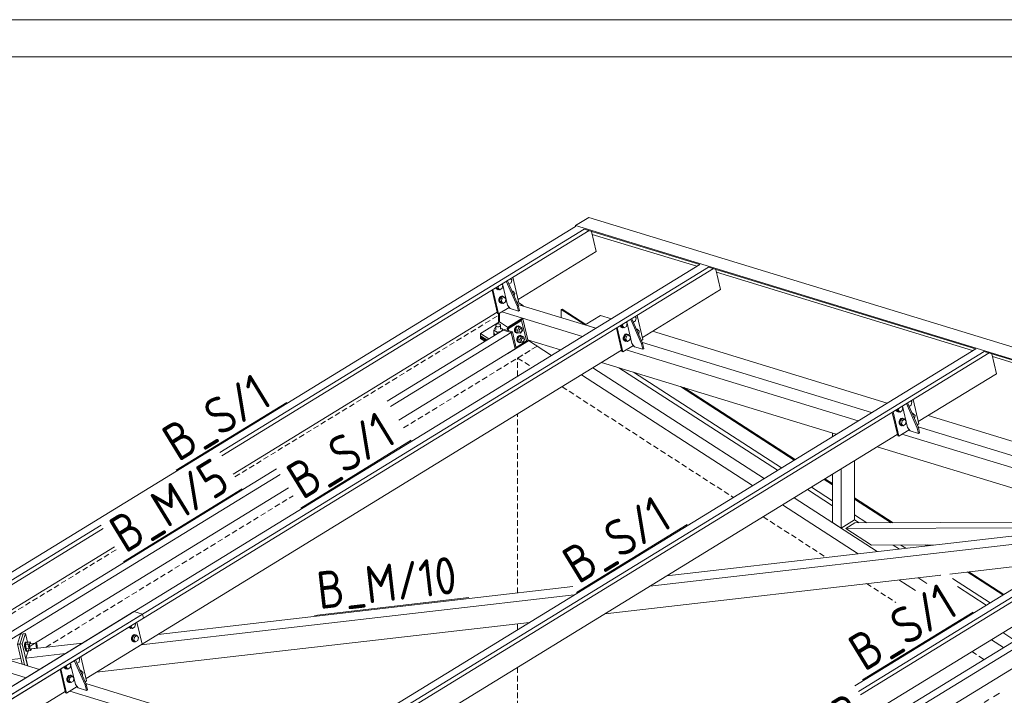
# Model space of a CAD drawing. Header units: millimetres. Extents: x 581 to 1768, y 561 to 1400.
# Tile 81 of 91: x 1249 to 1354, y 1328 to 1400. Entities that reach past the tile are written whole.
import ezdxf

# ---------------------------------------------------------------- set-up
doc = ezdxf.new("R2010")
doc.units = ezdxf.units.MM
doc.header["$LTSCALE"] = 0.6
for name, pattern in [('VERDECKT2', [1.5, 1, -0.5]), ('XKITLINE00', [0]), ('XKITLINE03', [6, 3, -1, 1, -1])]:
    doc.linetypes.add(name, pattern=pattern)
for name, color, linetype, lineweight in [('Bolt', 7, 'Continuous', 0), ('DrawingSheet', 5, 'Continuous', 0), ('Part', 2, 'Continuous', 0), ('PartMark', 3, 'Continuous', 0), ('S-GRID', 1, 'Continuous', 0)]:
    doc.layers.add(name, color=color, linetype=linetype, lineweight=lineweight)
doc.styles.add('ISOCPEUR', font='ISOCPEUR.TTF')

msp = doc.modelspace()

# ---------------------------------------------------------------- linework, layer by layer
at = {"layer": 'Bolt', "color": 3, "linetype": 'XKITLINE00', "lineweight": 0}
for p, q in [((1301.4, 1372.11), (1301.29, 1372.22)), ((1299.7, 1371.25), (1299.77, 1371.12)), ((1299.74, 1371.25), (1299.74, 1371.27)), ((1299.82, 1371.1), (1299.74, 1371.25)), ((1299.77, 1371.12), (1299.9, 1371.05)), ((1299.79, 1371.3), (1299.78, 1371.27)), ((1299.78, 1371.27), (1299.97, 1371.09)), ((1299.78, 1371.27), (1299.95, 1371.22)), ((1299.95, 1371.22), (1299.99, 1371.42)), ((1300.13, 1371.04), (1299.95, 1371.22)), ((1300.38, 1371.19), (1300.13, 1371.04)), ((1300.44, 1371.53), (1300.34, 1371.64)), ((1300.44, 1371.53), (1300.38, 1371.19)), ((1301.34, 1371.77), (1301.11, 1371.63)), ((1301.4, 1372.11), (1301.34, 1371.77)), ((1299.96, 1371.03), (1299.82, 1371.1)), ((1299.9, 1371.05), (1299.96, 1371.03)), ((1300.05, 1371.06), (1299.96, 1371.03)), ((1299.97, 1371.09), (1300.13, 1371.04)), ((1300.1, 1370.2), (1300.03, 1370.01)), ((1300.08, 1369.99), (1300.16, 1370.18)), ((1300.23, 1370.33), (1300.1, 1370.2)), ((1300.18, 1370.15), (1300.12, 1369.82)), ((1300.16, 1370.18), (1300.29, 1370.32)), ((1300.43, 1370.31), (1300.18, 1370.15)), ((1300.18, 1370.15), (1300.35, 1370.1)), ((1300.39, 1370.38), (1300.23, 1370.33)), ((1300.29, 1370.32), (1300.44, 1370.36)), ((1300.29, 1369.76), (1300.35, 1370.1)), ((1300.35, 1370.1), (1300.6, 1370.25)), ((1300.39, 1370.38), (1300.44, 1370.36)), ((1300.43, 1370.31), (1300.6, 1370.25)), ((1300.44, 1370.36), (1300.58, 1370.29)), ((1300.58, 1370.29), (1300.6, 1370.26)), ((1300.6, 1370.25), (1300.78, 1370.07)), ((1300.78, 1370.07), (1300.72, 1369.73)), ((1301.42, 1370.93), (1301.53, 1370.88)), ((1301.44, 1370.87), (1301.55, 1370.84)), ((1301.48, 1370.79), (1301.55, 1370.84)), ((1301.53, 1370.88), (1301.55, 1370.84)), ((1301.55, 1370.84), (1301.74, 1370.65)), ((1301.68, 1370.34), (1301.74, 1370.65)), ((1300.03, 1370.01), (1300.03, 1369.81)), ((1300.03, 1369.81), (1300.11, 1369.66)), ((1300.08, 1369.79), (1300.08, 1369.99)), ((1300.16, 1369.64), (1300.08, 1369.79)), ((1300.11, 1369.66), (1300.24, 1369.59)), ((1300.12, 1369.82), (1300.31, 1369.63)), ((1300.12, 1369.82), (1300.29, 1369.76)), ((1300.3, 1369.58), (1300.16, 1369.64)), ((1300.24, 1369.59), (1300.3, 1369.58)), ((1300.47, 1369.58), (1300.29, 1369.76)), ((1300.39, 1369.6), (1300.3, 1369.58)), ((1300.31, 1369.63), (1300.47, 1369.58)), ((1300.72, 1369.73), (1300.47, 1369.58)), ((1314.75, 1368.03), (1314.64, 1368.15)), ((1314.75, 1368.03), (1314.68, 1367.7)), ((1299.63, 1366.98), (1299.5, 1366.7)), ((1299.63, 1366.98), (1299.69, 1366.99)), ((1299.69, 1367.26), (1299.76, 1367.33)), ((1299.69, 1367.17), (1299.69, 1367.26)), ((1299.76, 1367.09), (1299.69, 1367.17)), ((1299.69, 1366.73), (1299.69, 1367.17)), ((1299.76, 1367.33), (1299.89, 1367.37)), ((1299.88, 1367.05), (1299.76, 1367.09)), ((1300.02, 1367.05), (1299.88, 1367.05)), ((1299.89, 1367.37), (1300.02, 1367.37)), ((1300.02, 1367.37), (1300.14, 1367.33)), ((1300.14, 1367.09), (1300.02, 1367.05)), ((1300.14, 1367.33), (1300.21, 1367.25)), ((1300.21, 1367.16), (1300.14, 1367.09)), ((1300.21, 1367.25), (1300.21, 1367.16)), ((1300.21, 1366.81), (1300.21, 1367.25)), ((1300.4, 1366.84), (1300.21, 1366.97)), ((1301.8, 1367), (1301.72, 1366.81)), ((1301.78, 1366.79), (1301.85, 1366.98)), ((1301.93, 1367.14), (1301.8, 1367)), ((1301.99, 1367.09), (1301.8, 1366.79)), ((1301.85, 1366.98), (1301.99, 1367.12)), ((1301.93, 1367.14), (1302.08, 1367.18)), ((1301.99, 1367.12), (1302.14, 1367.16)), ((1302.21, 1367.02), (1301.99, 1367.09)), ((1301.99, 1367.09), (1302.26, 1367.07)), ((1302.21, 1367.02), (1302.03, 1366.72)), ((1302.08, 1367.18), (1302.14, 1367.16)), ((1302.14, 1367.16), (1302.27, 1367.1)), ((1302.48, 1367), (1302.21, 1367.02)), ((1302.26, 1367.07), (1302.48, 1367)), ((1302.27, 1367.1), (1302.3, 1367.06)), ((1302.32, 1366.86), (1302.39, 1366.88)), ((1302.33, 1366.9), (1302.39, 1366.88)), ((1302.39, 1366.88), (1302.46, 1366.84)), ((1302.55, 1366.68), (1302.48, 1367)), ((1313.04, 1367.17), (1313.11, 1367.04)), ((1313.09, 1367.17), (1313.09, 1367.2)), ((1313.17, 1367.02), (1313.09, 1367.17)), ((1313.11, 1367.04), (1313.25, 1366.97)), ((1313.13, 1367.23), (1313.13, 1367.2)), ((1313.13, 1367.2), (1313.31, 1367.01)), ((1313.13, 1367.2), (1313.29, 1367.15)), ((1313.3, 1366.96), (1313.17, 1367.02)), ((1313.25, 1366.97), (1313.3, 1366.96)), ((1313.29, 1367.15), (1313.33, 1367.35)), ((1313.48, 1366.96), (1313.29, 1367.15)), ((1313.4, 1366.98), (1313.3, 1366.96)), ((1313.31, 1367.01), (1313.48, 1366.96)), ((1313.73, 1367.11), (1313.48, 1366.96)), ((1313.79, 1367.45), (1313.68, 1367.56)), ((1313.79, 1367.45), (1313.73, 1367.11)), ((1314.68, 1367.7), (1314.46, 1367.56)), ((1299.47, 1366.49), (1299.5, 1366.53)), ((1299.47, 1366.33), (1299.47, 1366.49)), ((1299.59, 1366.19), (1299.47, 1366.33)), ((1299.47, 1366.25), (1299.47, 1366.33)), ((1299.55, 1366.15), (1299.47, 1366.25)), ((1299.5, 1366.7), (1299.83, 1366.49)), ((1299.5, 1366.34), (1299.5, 1366.7)), ((1299.5, 1366.34), (1299.67, 1366.23)), ((1299.6, 1366.18), (1299.59, 1366.19)), ((1300.2, 1366.55), (1299.83, 1366.49)), ((1299.83, 1366.49), (1299.83, 1366.32)), ((1300.29, 1366.61), (1300.4, 1366.84)), ((1300.4, 1366.67), (1300.4, 1366.84)), ((1301.72, 1366.81), (1301.72, 1366.61)), ((1301.72, 1366.61), (1301.8, 1366.46)), ((1301.78, 1366.59), (1301.78, 1366.79)), ((1301.86, 1366.44), (1301.78, 1366.59)), ((1301.8, 1366.79), (1302.03, 1366.72)), ((1301.8, 1366.79), (1301.88, 1366.47)), ((1301.8, 1366.46), (1301.94, 1366.39)), ((1301.99, 1366.38), (1301.86, 1366.44)), ((1302.1, 1366.4), (1301.88, 1366.47)), ((1301.94, 1366.39), (1301.99, 1366.38)), ((1302.04, 1365.98), (1301.96, 1365.79)), ((1302.09, 1366.4), (1301.99, 1366.38)), ((1302.02, 1365.77), (1302.09, 1365.96)), ((1302.03, 1366.72), (1302.1, 1366.4)), ((1302.17, 1366.11), (1302.04, 1365.98)), ((1302.23, 1366.07), (1302.04, 1365.77)), ((1302.09, 1365.96), (1302.22, 1366.1)), ((1302.36, 1366.38), (1302.1, 1366.4)), ((1302.17, 1366.11), (1302.32, 1366.16)), ((1302.21, 1366.69), (1302.25, 1366.79)), ((1302.21, 1366.59), (1302.21, 1366.69)), ((1302.25, 1366.52), (1302.21, 1366.59)), ((1302.22, 1366.1), (1302.38, 1366.14)), ((1302.45, 1366), (1302.23, 1366.07)), ((1302.23, 1366.07), (1302.49, 1366.05)), ((1302.25, 1366.79), (1302.32, 1366.86)), ((1302.32, 1366.48), (1302.25, 1366.52)), ((1302.25, 1366.51), (1302.32, 1366.48)), ((1302.45, 1366), (1302.26, 1365.7)), ((1302.4, 1366.51), (1302.32, 1366.48)), ((1302.32, 1366.16), (1302.38, 1366.14)), ((1302.36, 1366.38), (1302.55, 1366.68)), ((1302.38, 1366.14), (1302.51, 1366.07)), ((1302.46, 1366.57), (1302.4, 1366.51)), ((1302.72, 1365.98), (1302.45, 1366)), ((1302.46, 1366.84), (1302.5, 1366.77)), ((1302.5, 1366.67), (1302.46, 1366.57)), ((1302.49, 1366.05), (1302.72, 1365.98)), ((1302.49, 1365.77), (1302.55, 1365.83)), ((1302.5, 1366.77), (1302.5, 1366.67)), ((1302.51, 1366.07), (1302.53, 1366.04)), ((1302.55, 1365.83), (1302.63, 1365.85)), ((1302.56, 1365.88), (1302.63, 1365.85)), ((1302.63, 1365.85), (1302.7, 1365.82)), ((1302.7, 1365.82), (1302.74, 1365.75)), ((1302.79, 1365.66), (1302.72, 1365.98)), ((1313.45, 1366.12), (1313.37, 1365.93)), ((1313.37, 1365.93), (1313.37, 1365.73)), ((1313.43, 1365.91), (1313.5, 1366.11)), ((1313.43, 1365.71), (1313.43, 1365.91)), ((1313.58, 1366.26), (1313.45, 1366.12)), ((1313.53, 1366.08), (1313.47, 1365.74)), ((1313.5, 1366.11), (1313.63, 1366.24)), ((1313.78, 1366.23), (1313.53, 1366.08)), ((1313.53, 1366.08), (1313.7, 1366.03)), ((1313.73, 1366.3), (1313.58, 1366.26)), ((1313.63, 1366.24), (1313.79, 1366.28)), ((1313.63, 1365.69), (1313.7, 1366.03)), ((1313.7, 1366.03), (1313.95, 1366.18)), ((1313.73, 1366.3), (1313.79, 1366.28)), ((1313.78, 1366.23), (1313.95, 1366.18)), ((1313.79, 1366.28), (1313.92, 1366.22)), ((1313.92, 1366.22), (1313.94, 1366.18)), ((1313.95, 1366.18), (1314.13, 1365.99)), ((1314.13, 1365.99), (1314.07, 1365.65)), ((1314.77, 1366.86), (1314.88, 1366.8)), ((1314.79, 1366.8), (1314.9, 1366.76)), ((1314.83, 1366.72), (1314.9, 1366.76)), ((1314.88, 1366.8), (1314.9, 1366.76)), ((1314.9, 1366.76), (1315.09, 1366.58)), ((1315.03, 1366.26), (1315.09, 1366.58)), ((1301.96, 1365.79), (1301.96, 1365.59)), ((1301.96, 1365.59), (1302.04, 1365.44)), ((1302.02, 1365.57), (1302.02, 1365.77)), ((1302.1, 1365.42), (1302.02, 1365.57)), ((1302.04, 1365.77), (1302.26, 1365.7)), ((1302.04, 1365.77), (1302.12, 1365.45)), ((1302.04, 1365.44), (1302.18, 1365.37)), ((1302.23, 1365.36), (1302.1, 1365.42)), ((1302.34, 1365.38), (1302.12, 1365.45)), ((1302.18, 1365.37), (1302.23, 1365.36)), ((1302.33, 1365.38), (1302.23, 1365.36)), ((1302.26, 1365.7), (1302.34, 1365.38)), ((1302.6, 1365.36), (1302.34, 1365.38)), ((1302.45, 1365.67), (1302.49, 1365.77)), ((1302.45, 1365.57), (1302.45, 1365.67)), ((1302.49, 1365.5), (1302.45, 1365.57)), ((1302.56, 1365.46), (1302.49, 1365.5)), ((1302.49, 1365.48), (1302.56, 1365.46)), ((1302.63, 1365.48), (1302.56, 1365.46)), ((1302.6, 1365.36), (1302.79, 1365.66)), ((1302.7, 1365.55), (1302.63, 1365.48)), ((1302.74, 1365.65), (1302.7, 1365.55)), ((1302.74, 1365.75), (1302.74, 1365.65)), ((1313.37, 1365.73), (1313.45, 1365.58)), ((1313.51, 1365.56), (1313.43, 1365.71)), ((1313.45, 1365.58), (1313.59, 1365.52)), ((1313.47, 1365.74), (1313.65, 1365.55)), ((1313.47, 1365.74), (1313.63, 1365.69)), ((1313.64, 1365.5), (1313.51, 1365.56)), ((1313.59, 1365.52), (1313.64, 1365.5)), ((1313.82, 1365.5), (1313.63, 1365.69)), ((1313.74, 1365.52), (1313.64, 1365.5)), ((1313.65, 1365.55), (1313.82, 1365.5)), ((1314.07, 1365.65), (1313.82, 1365.5)), ((1343.37, 1358.41), (1343.26, 1358.52)), ((1344.27, 1358.66), (1344.04, 1358.52)), ((1344.33, 1359), (1344.22, 1359.11)), ((1344.33, 1359), (1344.27, 1358.66)), ((1342.63, 1358.13), (1342.7, 1358)), ((1342.67, 1358.13), (1342.67, 1358.16)), ((1342.75, 1357.98), (1342.67, 1358.13)), ((1342.7, 1358), (1342.83, 1357.94)), ((1342.72, 1358.19), (1342.71, 1358.16)), ((1342.71, 1358.16), (1342.9, 1357.97)), ((1342.71, 1358.16), (1342.88, 1358.11)), ((1342.89, 1357.92), (1342.75, 1357.98)), ((1342.83, 1357.94), (1342.89, 1357.92)), ((1342.88, 1358.11), (1342.92, 1358.31)), ((1343.06, 1357.92), (1342.88, 1358.11)), ((1342.98, 1357.94), (1342.89, 1357.92)), ((1342.9, 1357.97), (1343.06, 1357.92)), ((1343.31, 1358.07), (1343.06, 1357.92)), ((1343.37, 1358.41), (1343.31, 1358.07)), ((1344.35, 1357.82), (1344.46, 1357.76)), ((1344.38, 1357.76), (1344.48, 1357.72)), ((1344.41, 1357.68), (1344.48, 1357.72)), ((1344.46, 1357.76), (1344.48, 1357.73)), ((1344.48, 1357.72), (1344.67, 1357.54)), ((1344.61, 1357.22), (1344.67, 1357.54)), ((1343.03, 1357.08), (1342.96, 1356.89)), ((1342.96, 1356.89), (1342.96, 1356.69)), ((1342.96, 1356.69), (1343.04, 1356.54)), ((1343.01, 1356.87), (1343.09, 1357.07)), ((1343.01, 1356.68), (1343.01, 1356.87)), ((1343.09, 1356.52), (1343.01, 1356.68)), ((1343.16, 1357.22), (1343.03, 1357.08)), ((1343.04, 1356.54), (1343.17, 1356.48)), ((1343.11, 1357.04), (1343.05, 1356.7)), ((1343.05, 1356.7), (1343.24, 1356.51)), ((1343.05, 1356.7), (1343.22, 1356.65)), ((1343.09, 1357.07), (1343.22, 1357.2)), ((1343.23, 1356.46), (1343.09, 1356.52)), ((1343.36, 1357.19), (1343.11, 1357.04)), ((1343.11, 1357.04), (1343.28, 1356.99)), ((1343.32, 1357.26), (1343.16, 1357.22)), ((1343.17, 1356.48), (1343.23, 1356.46)), ((1343.22, 1357.2), (1343.37, 1357.24)), ((1343.22, 1356.65), (1343.28, 1356.99)), ((1343.4, 1356.46), (1343.22, 1356.65)), ((1343.32, 1356.49), (1343.23, 1356.46)), ((1343.24, 1356.51), (1343.4, 1356.46)), ((1343.28, 1356.99), (1343.53, 1357.14)), ((1343.32, 1357.26), (1343.37, 1357.24)), ((1343.36, 1357.19), (1343.53, 1357.14)), ((1343.37, 1357.24), (1343.51, 1357.18)), ((1343.65, 1356.61), (1343.4, 1356.46)), ((1343.51, 1357.18), (1343.53, 1357.14)), ((1343.53, 1357.14), (1343.71, 1356.95)), ((1343.71, 1356.95), (1343.65, 1356.61)), ((1261.03, 1335.21), (1260.97, 1334.87)), ((1261.03, 1335.21), (1260.98, 1335.26)), ((1260.33, 1334.85), (1260.35, 1334.8)), ((1260.35, 1334.8), (1260.49, 1334.73)), ((1260.41, 1334.78), (1260.36, 1334.87)), ((1260.54, 1334.72), (1260.41, 1334.78)), ((1260.42, 1334.91), (1260.55, 1334.77)), ((1260.45, 1334.93), (1260.53, 1334.91)), ((1260.49, 1334.73), (1260.54, 1334.72)), ((1260.53, 1334.91), (1260.55, 1334.99)), ((1260.72, 1334.72), (1260.53, 1334.91)), ((1260.64, 1334.74), (1260.54, 1334.72)), ((1260.55, 1334.77), (1260.72, 1334.72)), ((1260.97, 1334.87), (1260.72, 1334.72)), ((1249.17, 1333.18), (1249.14, 1333)), ((1249.22, 1333.24), (1249.17, 1333.18)), ((1249.22, 1333.24), (1249.32, 1333.25)), ((1249.24, 1333.01), (1249.26, 1333.19)), ((1249.32, 1333.21), (1249.25, 1332.99)), ((1249.26, 1333.19), (1249.32, 1333.25)), ((1249.32, 1333.21), (1249.74, 1333.26)), ((1249.32, 1333.25), (1249.35, 1333.21)), ((1249.74, 1333.26), (1249.67, 1333.04)), ((1249.83, 1333.07), (1249.74, 1333.26)), ((1249.76, 1333.07), (1250.4, 1333.14)), ((1250.36, 1333.01), (1250.38, 1333.11)), ((1250.38, 1333.11), (1250.4, 1333.14)), ((1250.4, 1333.14), (1250.44, 1333.1)), ((1250.44, 1333.1), (1250.47, 1333)), ((1260.69, 1333.88), (1260.61, 1333.69)), ((1260.61, 1333.69), (1260.61, 1333.49)), ((1260.61, 1333.49), (1260.69, 1333.34)), ((1260.67, 1333.67), (1260.74, 1333.87)), ((1260.67, 1333.47), (1260.67, 1333.67)), ((1260.75, 1333.32), (1260.67, 1333.47)), ((1260.82, 1334.02), (1260.69, 1333.88)), ((1260.69, 1333.34), (1260.83, 1333.28)), ((1260.77, 1333.84), (1260.71, 1333.5)), ((1260.71, 1333.5), (1260.89, 1333.31)), ((1260.71, 1333.5), (1260.87, 1333.45)), ((1260.74, 1333.87), (1260.87, 1334)), ((1260.88, 1333.26), (1260.75, 1333.32)), ((1261.02, 1333.99), (1260.77, 1333.84)), ((1260.77, 1333.84), (1260.94, 1333.79)), ((1260.97, 1334.06), (1260.82, 1334.02)), ((1260.83, 1333.28), (1260.88, 1333.26)), ((1260.87, 1334), (1261.03, 1334.04)), ((1260.87, 1333.45), (1260.94, 1333.79)), ((1261.06, 1333.26), (1260.87, 1333.45)), ((1260.98, 1333.28), (1260.88, 1333.26)), ((1260.89, 1333.31), (1261.06, 1333.26)), ((1260.94, 1333.79), (1261.19, 1333.94)), ((1260.97, 1334.06), (1261.03, 1334.04)), ((1261.02, 1333.99), (1261.19, 1333.94)), ((1261.03, 1334.04), (1261.16, 1333.98)), ((1261.31, 1333.41), (1261.06, 1333.26)), ((1261.16, 1333.98), (1261.18, 1333.94)), ((1261.19, 1333.94), (1261.37, 1333.75)), ((1261.37, 1333.75), (1261.31, 1333.41)), ((1249.14, 1333), (1249.15, 1332.76)), ((1249.15, 1332.76), (1249.19, 1332.51)), ((1249.19, 1332.51), (1249.26, 1332.32)), ((1249.25, 1332.77), (1249.24, 1333.01)), ((1249.67, 1333.04), (1249.25, 1332.99)), ((1249.25, 1332.99), (1249.3, 1332.54)), ((1249.29, 1332.52), (1249.25, 1332.77)), ((1249.26, 1332.32), (1249.32, 1332.25)), ((1249.35, 1332.33), (1249.29, 1332.52)), ((1249.72, 1332.58), (1249.3, 1332.54)), ((1249.3, 1332.54), (1249.41, 1332.29)), ((1249.32, 1332.25), (1249.42, 1332.26)), ((1249.42, 1332.26), (1249.35, 1332.33)), ((1249.41, 1332.29), (1249.83, 1332.34)), ((1249.45, 1332.3), (1249.42, 1332.26)), ((1249.72, 1332.58), (1249.67, 1333.04)), ((1249.72, 1332.58), (1249.83, 1332.34)), ((1249.81, 1332.54), (1250.46, 1332.61)), ((1249.83, 1332.34), (1249.9, 1332.55)), ((1250.37, 1332.88), (1250.36, 1333.01)), ((1250.39, 1332.75), (1250.37, 1332.88)), ((1250.42, 1332.65), (1250.39, 1332.75)), ((1250.46, 1332.61), (1250.42, 1332.65)), ((1250.48, 1332.64), (1250.46, 1332.61)), ((1250.47, 1333), (1250.49, 1332.87)), ((1250.5, 1332.74), (1250.48, 1332.64)), ((1250.49, 1332.87), (1250.5, 1332.74)), ((1254.1, 1330.85), (1253.99, 1330.97)), ((1254.99, 1331.1), (1254.76, 1330.96)), ((1255.05, 1331.44), (1254.94, 1331.55)), ((1255.05, 1331.44), (1254.99, 1331.1)), ((1253.35, 1330.58), (1253.42, 1330.44)), ((1253.4, 1330.58), (1253.4, 1330.6)), ((1253.48, 1330.43), (1253.4, 1330.58)), ((1253.42, 1330.44), (1253.56, 1330.38)), ((1253.44, 1330.63), (1253.44, 1330.6)), ((1253.44, 1330.6), (1253.62, 1330.42)), ((1253.44, 1330.6), (1253.6, 1330.55)), ((1253.61, 1330.36), (1253.48, 1330.43)), ((1253.56, 1330.38), (1253.61, 1330.36)), ((1253.6, 1330.55), (1253.64, 1330.75)), ((1253.79, 1330.36), (1253.6, 1330.55)), ((1253.71, 1330.39), (1253.61, 1330.36)), ((1253.62, 1330.42), (1253.79, 1330.36)), ((1254.04, 1330.52), (1253.79, 1330.36)), ((1254.1, 1330.85), (1254.04, 1330.52)), ((1255.07, 1330.26), (1255.19, 1330.21)), ((1255.1, 1330.2), (1255.21, 1330.17)), ((1255.13, 1330.12), (1255.21, 1330.17)), ((1255.19, 1330.21), (1255.21, 1330.17)), ((1255.21, 1330.17), (1255.39, 1329.98)), ((1255.34, 1329.67), (1255.39, 1329.98)), ((1253.75, 1329.53), (1253.68, 1329.34)), ((1253.68, 1329.34), (1253.68, 1329.14)), ((1253.68, 1329.14), (1253.76, 1328.99)), ((1253.74, 1329.32), (1253.81, 1329.51)), ((1253.74, 1329.12), (1253.74, 1329.32)), ((1253.82, 1328.97), (1253.74, 1329.12)), ((1253.89, 1329.66), (1253.75, 1329.53)), ((1253.76, 1328.99), (1253.9, 1328.92)), ((1253.84, 1329.48), (1253.78, 1329.14)), ((1253.78, 1329.14), (1253.96, 1328.96)), ((1253.78, 1329.14), (1253.94, 1329.09)), ((1253.81, 1329.51), (1253.94, 1329.65)), ((1253.95, 1328.9), (1253.82, 1328.97)), ((1254.09, 1329.63), (1253.84, 1329.48)), ((1253.84, 1329.48), (1254.01, 1329.43)), ((1254.04, 1329.7), (1253.89, 1329.66)), ((1253.9, 1328.92), (1253.95, 1328.9)), ((1253.94, 1329.65), (1254.1, 1329.69)), ((1253.94, 1329.09), (1254.01, 1329.43)), ((1254.13, 1328.91), (1253.94, 1329.09)), ((1254.05, 1328.93), (1253.95, 1328.9)), ((1253.96, 1328.96), (1254.13, 1328.91)), ((1254.01, 1329.43), (1254.25, 1329.58)), ((1254.04, 1329.7), (1254.1, 1329.69)), ((1254.09, 1329.63), (1254.25, 1329.58)), ((1254.1, 1329.69), (1254.23, 1329.62)), ((1254.38, 1329.06), (1254.13, 1328.91)), ((1254.23, 1329.62), (1254.25, 1329.58)), ((1254.25, 1329.58), (1254.44, 1329.4)), ((1254.44, 1329.4), (1254.38, 1329.06))]:
    msp.add_line(p, q, dxfattribs=at)
at = {"layer": 'DrawingSheet', "color": 2, "linetype": 'XKITLINE00', "lineweight": 0}
msp.add_line((1768.18, 1400), (581.18, 1400), dxfattribs=at)
at = {"layer": 'DrawingSheet', "color": 3, "linetype": 'XKITLINE00', "lineweight": 0}
msp.add_line((1764.18, 1396), (585.18, 1396), dxfattribs=at)
at = {"layer": 'Part', "color": 2, "linetype": 'XKITLINE00', "lineweight": 0}
for p, q in [((1309.66, 1378.79), (1308.23, 1377.91)), ((1309.66, 1378.79), (1504.09, 1319.39)), ((1233.2, 1331.82), (1308.25, 1377.82)), ((1270.1, 1353.6), (1309.16, 1377.55)), ((1308.23, 1377.91), (1308.25, 1377.82)), ((1308.23, 1377.91), (1502.66, 1318.51)), ((1308.25, 1377.82), (1308.25, 1377.82)), ((1309.16, 1377.55), (1321.59, 1373.75)), ((1270.32, 1353.24), (1309.7, 1377.38)), ((1310.47, 1375.15), (1309.97, 1377.3)), ((1310.04, 1376.98), (1321.27, 1373.55)), ((1302.08, 1370), (1310.47, 1375.15)), ((1246.55, 1327.74), (1321.59, 1373.75)), ((1247.46, 1327.46), (1322.5, 1373.47)), ((1247.56, 1327.03), (1323.05, 1373.3)), ((1322.51, 1373.47), (1351.17, 1364.71)), ((1323.81, 1371.07), (1323.31, 1373.22)), ((1302.14, 1369.77), (1301.53, 1372.37)), ((1323.39, 1372.91), (1350.85, 1364.51)), ((1300.94, 1369.37), (1300.4, 1371.67)), ((1300.82, 1371.94), (1301.98, 1369.32)), ((1300.94, 1372.01), (1302.1, 1369.39)), ((1299.88, 1368.49), (1299.29, 1371)), ((1299.99, 1368.45), (1299.38, 1371.05)), ((1315.43, 1365.93), (1323.81, 1371.07)), ((1299.99, 1368.45), (1301.12, 1369.14)), ((1301.23, 1369.01), (1300.94, 1369.37)), ((1302.12, 1368.73), (1301.23, 1369.01)), ((1301.98, 1369.67), (1302.14, 1369.77)), ((1301.98, 1369.32), (1302.1, 1369.39)), ((1301.98, 1369.32), (1302.12, 1368.73)), ((1302.07, 1369.46), (1310.43, 1366.91)), ((1302.1, 1369.39), (1302.24, 1368.81)), ((1271.53, 1351.27), (1299.84, 1368.63)), ((1299.88, 1368.49), (1299.99, 1368.45)), ((1299.99, 1367.66), (1299.99, 1368.45)), ((1300.1, 1367.58), (1300.1, 1368.52)), ((1300.1, 1367.58), (1300.1, 1368.52)), ((1300.35, 1368.67), (1309, 1366.03)), ((1302.49, 1367.95), (1301.06, 1367.07)), ((1302.12, 1368.73), (1302.24, 1368.81)), ((1302.6, 1367.92), (1302.49, 1367.95)), ((1306.81, 1368.97), (1306.72, 1368.91)), ((1306.72, 1368.04), (1306.72, 1368.91)), ((1306.72, 1368.91), (1309.27, 1367.26)), ((1306.81, 1368.97), (1309.36, 1367.32)), ((1309.27, 1367.26), (1310.94, 1368.29)), ((1310.94, 1368.29), (1312.1, 1367.93)), ((1314.29, 1367.93), (1315.45, 1365.32)), ((1315.48, 1365.69), (1314.88, 1368.29)), ((1298.07, 1366.34), (1300.1, 1367.58)), ((1299.99, 1367.66), (1300.1, 1367.58)), ((1301.05, 1366.97), (1300.1, 1367.58)), ((1302.36, 1367.77), (1300.93, 1366.89)), ((1300.93, 1366.89), (1301.04, 1366.86)), ((1300.98, 1366.67), (1300.93, 1366.89)), ((1301.04, 1366.86), (1302.47, 1367.73)), ((1301.06, 1367.07), (1301.17, 1367.04)), ((1301.08, 1366.98), (1301.06, 1367.07)), ((1301.17, 1367.04), (1302.6, 1367.92)), ((1302.47, 1367.73), (1302.36, 1367.77)), ((1302.98, 1365.55), (1302.47, 1367.73)), ((1303.12, 1365.67), (1302.6, 1367.92)), ((1309.27, 1367.26), (1310.43, 1366.91)), ((1313.22, 1364.41), (1312.64, 1366.92)), ((1313.33, 1364.38), (1312.73, 1366.98)), ((1314.28, 1365.29), (1313.74, 1367.6)), ((1314.17, 1367.86), (1315.33, 1365.24)), ((1300.47, 1366.72), (1288.05, 1359.1)), ((1301.36, 1366.45), (1288.41, 1358.51)), ((1298.07, 1366.08), (1298.07, 1366.34)), ((1298.07, 1366.34), (1298.94, 1365.78)), ((1298.07, 1366.08), (1298.73, 1365.65)), ((1298.07, 1366.08), (1298.07, 1366.08)), ((1298.07, 1366.08), (1298.07, 1365.82)), ((1298.07, 1366.08), (1298.73, 1365.65)), ((1298.07, 1366.08), (1298.07, 1366.08)), ((1298.07, 1366.08), (1298.07, 1366.03)), ((1298.07, 1366.08), (1298.73, 1365.65)), ((1298.07, 1366.03), (1298.07, 1365.95)), ((1298.07, 1366.03), (1298.69, 1365.63)), ((1298.07, 1366.03), (1298.69, 1365.63)), ((1298.07, 1365.95), (1298.07, 1365.82)), ((1298.07, 1365.95), (1298.63, 1365.59)), ((1298.07, 1365.95), (1298.63, 1365.59)), ((1298.07, 1365.82), (1298.53, 1365.53)), ((1298.07, 1365.82), (1298.53, 1365.53)), ((1300.47, 1366.72), (1300.59, 1366.79)), ((1300.47, 1366.72), (1301.36, 1366.45)), ((1301.36, 1366.45), (1300.47, 1366.72)), ((1300.59, 1366.79), (1301.48, 1366.52)), ((1301.09, 1366.64), (1301.04, 1366.86)), ((1301.36, 1366.45), (1301.48, 1366.52)), ((1301.77, 1364.7), (1301.36, 1366.45)), ((1301.77, 1364.7), (1301.36, 1366.45)), ((1301.48, 1366.52), (1301.89, 1364.77)), ((1316.5, 1366.59), (1341.69, 1358.89)), ((1303.22, 1365.57), (1300.98, 1364.2)), ((1301.77, 1364.7), (1301.89, 1364.77)), ((1301.87, 1364.86), (1302.98, 1365.55)), ((1302.98, 1365.58), (1303.12, 1365.67)), ((1303.09, 1365.65), (1305.67, 1363.99)), ((1303.11, 1365.66), (1306.64, 1364.58)), ((1303.11, 1365.66), (1306.64, 1364.58)), ((1313.33, 1364.38), (1314.46, 1365.07)), ((1314.57, 1364.93), (1314.28, 1365.29)), ((1315.46, 1364.66), (1314.57, 1364.93)), ((1315.32, 1365.59), (1315.48, 1365.69)), ((1315.33, 1365.24), (1315.45, 1365.32)), ((1315.33, 1365.24), (1315.46, 1364.66)), ((1315.42, 1365.38), (1340.01, 1357.87)), ((1315.42, 1365.38), (1340.01, 1357.87)), ((1315.45, 1365.32), (1315.58, 1364.73)), ((1255.74, 1329.33), (1313.19, 1364.56)), ((1276.13, 1318.7), (1351.18, 1364.71)), ((1277.04, 1318.43), (1352.09, 1364.43)), ((1277.15, 1317.99), (1352.63, 1364.27)), ((1289.3, 1357.05), (1301.77, 1364.7)), ((1300.97, 1364.21), (1300.98, 1364.2)), ((1300.98, 1364.2), (1300.98, 1364.21)), ((1313.22, 1364.41), (1313.33, 1364.38)), ((1313.69, 1364.59), (1338.58, 1356.99)), ((1315.46, 1364.66), (1315.58, 1364.73)), ((1352.09, 1364.43), (1381.87, 1355.33)), ((1353.4, 1362.03), (1352.9, 1364.18)), ((1352.97, 1363.87), (1381.55, 1355.14)), ((1310.11, 1362.67), (1328.49, 1350.8)), ((1311.04, 1363.24), (1336.22, 1355.54)), ((1312.91, 1362.66), (1329.92, 1351.68)), ((1308.88, 1361.91), (1327.25, 1350.04)), ((1314.48, 1362.19), (1330.34, 1351.94)), ((1345.01, 1356.89), (1353.4, 1362.03)), ((1319.5, 1360.65), (1331.7, 1352.77)), ((1319.86, 1360.54), (1331.8, 1352.83)), ((1343.87, 1356.25), (1343.33, 1358.56)), ((1343.75, 1358.82), (1344.91, 1356.2)), ((1343.87, 1358.9), (1345.03, 1356.28)), ((1345.07, 1356.66), (1344.46, 1359.26)), ((1342.81, 1355.37), (1342.22, 1357.88)), ((1342.92, 1355.34), (1342.31, 1357.94)), ((1346.09, 1357.55), (1372.38, 1349.51)), ((1344.91, 1356.56), (1345.07, 1356.66)), ((1345, 1356.35), (1370.71, 1348.49)), ((1345, 1356.35), (1370.71, 1348.49)), ((1285.32, 1320.3), (1342.77, 1355.52)), ((1335.81, 1355.67), (1336.22, 1355.54)), ((1335.81, 1355.29), (1335.81, 1355.67)), ((1338.22, 1328.57), (1381.87, 1355.33)), ((1342.81, 1355.37), (1342.92, 1355.34)), ((1342.92, 1355.34), (1344.05, 1356.03)), ((1343.27, 1355.56), (1369.28, 1347.61)), ((1344.16, 1355.89), (1343.87, 1356.25)), ((1345.05, 1355.62), (1344.16, 1355.89)), ((1344.91, 1356.2), (1345.03, 1356.28)), ((1344.91, 1356.2), (1345.05, 1355.62)), ((1345.03, 1356.28), (1345.16, 1355.69)), ((1345.05, 1355.62), (1345.16, 1355.69)), ((1338.59, 1327.96), (1382.78, 1355.05)), ((1338.81, 1327.6), (1383.33, 1354.89)), ((1340.62, 1354.2), (1366.92, 1346.17)), ((1338.17, 1346.35), (1338.17, 1352.7)), ((1276.18, 1351.83), (1245.79, 1333.2)), ((1276.55, 1351.23), (1246.68, 1332.93)), ((1335.81, 1346.07), (1335.81, 1351.25)), ((1336.74, 1351.82), (1336.74, 1345.47)), ((1334.91, 1350.7), (1335.81, 1350.12)), ((1335.01, 1350.76), (1335.81, 1350.24)), ((1249.58, 1332.7), (1277.44, 1349.78)), ((1333.13, 1349.61), (1335.81, 1347.88)), ((1333.55, 1349.87), (1335.81, 1348.41)), ((1330.46, 1347.97), (1338.58, 1342.72)), ((1331.7, 1348.73), (1340.62, 1342.96)), ((1338.17, 1348.71), (1342.31, 1346.04)), ((1338.17, 1348.59), (1342.12, 1346.04)), ((1338.17, 1346.88), (1339.49, 1346.03)), ((1234.11, 1331.54), (1257.35, 1345.79)), ((1318.05, 1340.36), (1366.56, 1345.94)), ((1335.81, 1346.07), (1336.74, 1345.47)), ((1336.74, 1345.47), (1338.17, 1346.35)), ((1338.21, 1346.03), (1337.25, 1345.44)), ((1338.17, 1346.35), (1338.67, 1346.03)), ((1338.21, 1346.03), (1366.86, 1346.13)), ((1340.02, 1325.63), (1373.47, 1346.14)), ((1234.22, 1331.1), (1257.57, 1345.42)), ((1316.23, 1339.24), (1364.73, 1344.83)), ((1373.78, 1344.69), (1319.1, 1311.17)), ((1337.25, 1345.44), (1362.98, 1345.53)), ((1337.25, 1345.44), (1340.02, 1343.65)), ((1374.67, 1344.42), (1319.27, 1310.46)), ((1340.02, 1343.65), (1346.84, 1343.67)), ((1342.33, 1343.66), (1342.99, 1343.23)), ((1343.16, 1343.66), (1343.7, 1343.31)), ((1345.79, 1343.67), (1345.94, 1343.57)), ((1345.97, 1343.67), (1346.1, 1343.59)), ((1242.39, 1333.41), (1258.78, 1343.46)), ((1320.27, 1309.07), (1375.08, 1342.67)), ((1348.41, 1340.55), (1359.92, 1341.88)), ((1350.28, 1340.77), (1354.1, 1338.3)), ((1350.44, 1340.79), (1354.19, 1338.36)), ((1309.7, 1339.4), (1309.94, 1339.43)), ((1311.42, 1336.29), (1347.44, 1340.44)), ((1342.92, 1339.92), (1344.71, 1338.77)), ((1344.97, 1340.16), (1345.94, 1339.52)), ((1347.34, 1340.43), (1347.38, 1340.4)), ((1348.7, 1340.08), (1352.74, 1337.47)), ((1263.48, 1334.08), (1307.96, 1339.2)), ((1349.24, 1339.2), (1352.31, 1337.21)), ((1261.66, 1332.96), (1308.11, 1338.31)), ((1184.47, 1289.68), (1260.87, 1336.53)), ((1185.38, 1289.41), (1261.79, 1336.25)), ((1261.79, 1336.25), (1260.87, 1336.53)), ((1261.89, 1335.81), (1261.79, 1336.25)), ((1350.79, 1336.39), (1350.88, 1336.33)), ((1185.48, 1288.97), (1261.89, 1335.81)), ((1256.85, 1330.02), (1303.3, 1335.36)), ((1261.74, 1333.01), (1261.18, 1335.38)), ((1349.55, 1335.64), (1349.65, 1335.58)), ((1248.98, 1334.14), (1248.63, 1333.04)), ((1248.98, 1334.14), (1248.63, 1333.04)), ((1248.72, 1334.11), (1248.98, 1334.14)), ((1249.24, 1334.17), (1248.89, 1333.07)), ((1248.98, 1334.14), (1249.24, 1334.17)), ((1249.24, 1334.17), (1249.63, 1332.49)), ((1354.09, 1334.26), (1355.39, 1333.42)), ((1248.72, 1334.11), (1248.37, 1333.01)), ((1249.59, 1332.48), (1255.37, 1333.15)), ((1352.86, 1333.5), (1354.16, 1332.66)), ((1242.38, 1332.87), (1250.74, 1330.31)), ((1248.37, 1333.01), (1248.63, 1333.04)), ((1248.87, 1330.88), (1248.37, 1333.01)), ((1248.63, 1333.04), (1248.89, 1333.07)), ((1249.15, 1330.8), (1248.63, 1333.04)), ((1248.63, 1333.04), (1249.15, 1330.8)), ((1248.89, 1333.07), (1249.44, 1330.71)), ((1249.59, 1332.48), (1249.29, 1331.54)), ((1249.29, 1331.54), (1253.54, 1332.03)), ((1255.74, 1329.33), (1261.74, 1333.01)), ((1248.73, 1331.48), (1247.42, 1331.33)), ((1249.29, 1331.54), (1249.49, 1330.69)), ((1254.59, 1328.7), (1254.05, 1331.01)), ((1254.48, 1331.27), (1255.63, 1328.65)), ((1254.6, 1331.34), (1255.75, 1328.72)), ((1255.79, 1329.1), (1255.19, 1331.7)), ((1246.05, 1330.43), (1249.31, 1329.43)), ((1253.53, 1327.82), (1252.95, 1330.33)), ((1253.64, 1327.78), (1253.04, 1330.38)), ((1255.63, 1329), (1255.79, 1329.1)), ((1193.66, 1291.28), (1253.5, 1327.96)), ((1247.41, 1324.23), (1253.5, 1327.96)), ((1253.53, 1327.82), (1253.64, 1327.78)), ((1253.64, 1327.78), (1254.77, 1328.47)), ((1254, 1328), (1278.89, 1320.4)), ((1254.88, 1328.34), (1254.59, 1328.7)), ((1255.77, 1328.06), (1254.88, 1328.34)), ((1255.63, 1328.65), (1255.75, 1328.72)), ((1255.63, 1328.65), (1255.77, 1328.06)), ((1255.72, 1328.79), (1280.32, 1321.27)), ((1255.75, 1328.72), (1255.89, 1328.14)), ((1255.77, 1328.06), (1255.89, 1328.14))]:
    msp.add_line(p, q, dxfattribs=at)
at = {"layer": 'Part', "color": 4, "linetype": 'VERDECKT2', "lineweight": 0}
for p, q in [((1302.02, 1369.56), (1302.16, 1369.64)), ((1302.16, 1369.64), (1302.78, 1369.25)), ((1271.71, 1350.97), (1299.99, 1368.31)), ((1289.81, 1356.22), (1304.12, 1364.99)), ((1302.04, 1363.71), (1304.12, 1364.99)), ((1302.04, 1361.76), (1302.04, 1363.71)), ((1302.04, 1363.71), (1303.59, 1362.71)), ((1306.8, 1360.64), (1325.17, 1348.77)), ((1302.04, 1338.52), (1302.04, 1357.72)), ((1251.45, 1332.7), (1277.95, 1348.94)), ((1328.38, 1346.69), (1335.14, 1342.33)), ((1242.33, 1332.97), (1258.96, 1343.16)), ((1339.48, 1339.52), (1342.63, 1337.49)), ((1302.04, 1334.58), (1302.04, 1335.22)), ((1347.47, 1334.36), (1347.56, 1334.3)), ((1350.77, 1332.23), (1352.07, 1331.39)), ((1302.04, 1314.64), (1302.04, 1330.54))]:
    msp.add_line(p, q, dxfattribs=at)
at = {"layer": 'PartMark', "color": 1, "linetype": 'XKITLINE00', "lineweight": 0}
for p, q in [((1265.42, 1351.69), (1277.29, 1358.96)), ((1278.77, 1347.61), (1290.63, 1354.89)), ((1259.75, 1341.87), (1272.5, 1349.69)), ((1308.35, 1338.57), (1320.22, 1345.85)), ((1280.24, 1336.11), (1296.8, 1338.02)), ((1339.05, 1329.2), (1350.91, 1336.47))]:
    msp.add_line(p, q, dxfattribs=at)
at = {"layer": 'S-GRID', "color": 1, "linetype": 'XKITLINE03', "lineweight": 0}
msp.add_line((1156.68, 1206.97), (1353.72, 1327.77), dxfattribs=at)

# ---------------------------------------------------------------- texts
at = {"layer": 'PartMark', "color": 1, "style": 'ISOCPEUR', "width": 0.85}
for s, rotation, p in [('B_S/1', 31.5127, (1265.62, 1352.51)), ('B_S/1', 31.5127, (1278.96, 1348.44)), ('B_M/5', 31.5127, (1259.95, 1342.7)), ('B_S/1', 31.5127, (1308.55, 1339.4)), ('B_M/10', 6.5661, (1280.76, 1336.78)), ('B_S/1', 31.5127, (1339.24, 1330.02)), ('B_M/13', 31.5127, (1326.68, 1316.64))]:
    msp.add_text(s, height=4, rotation=rotation, dxfattribs=at).set_placement(p)

doc.saveas('drawing.dxf')
